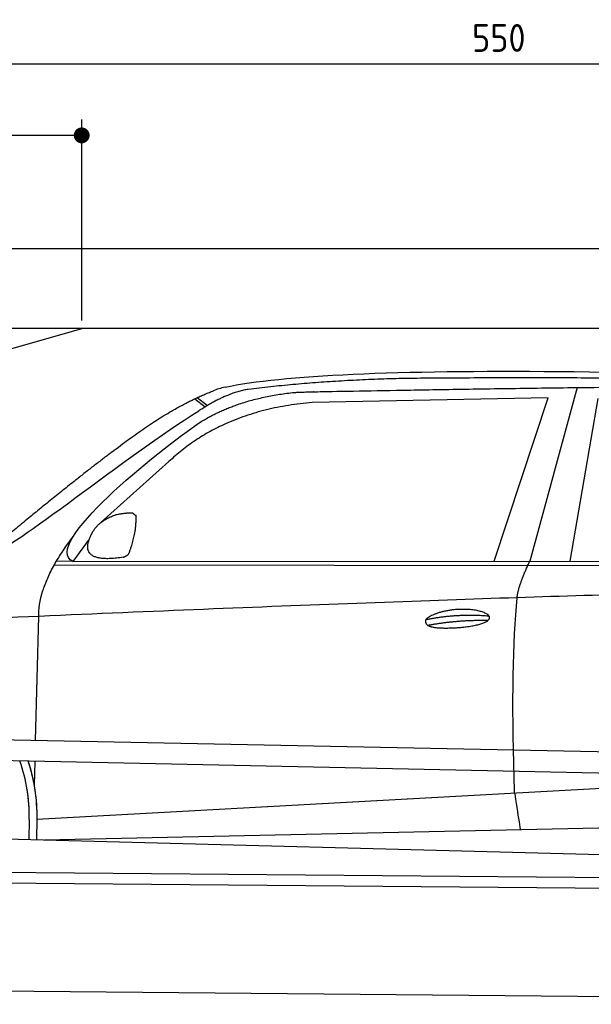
# Model space of a CAD drawing. Header units: millimetres. Extents: x -411 to 6777, y 0 to 6277.
# Tile 4 of 6: x 1744 to 3183, y 3800 to 6277. Entities that reach past the tile are written whole.
import ezdxf

# ---------------------------------------------------------------- set-up
doc = ezdxf.new("R2010")
doc.units = ezdxf.units.MM
doc.layers.add('4', color=3, linetype='Continuous')
for name, color, linetype, lineweight in [('car', 10, 'Continuous', 25), ('Freiraum', 7, 'Continuous', 25), ('Gebäude', 7, 'Continuous', 25), ('Plattform', 7, 'Continuous', 25)]:
    doc.layers.add(name, color=color, linetype=linetype, lineweight=lineweight)
doc.styles.get("Standard").update_dxf_attribs({"font": 'ISOCP.SHX'})
doc.dimstyles.new('GEN-ISO', dxfattribs={"dimscale": 20, "dimtxt": 3.5, "dimasz": 2, "dimexe": 2, "dimexo": 1, "dimgap": 1.5, "dimtad": 1, "dimdec": 1, "dimlfac": 0.1, "dimdsep": 46, "dimtxsty": 'STANDARD', "dimblk": 'PUNKT', "dimcen": 2, "dimclrd": 256, "dimclre": 256, "dimclrt": 2, "dimadec": 0, "dimazin": 0, "dimtp": 0.1, "dimtm": 0.1, "dimtfac": 0.71, "dimtdec": 1, "dimtmove": 2, "dimatfit": 3, "dimldrblk": 'PUNKT', "dimfxl": 2, "dimtolj": 1, "dimarcsym": 0})

# ---------------------------------------------------------------- blocks, each defined once
blk = doc.blocks.new('PUNKT')
at = {"layer": '4', "color": 0, "linetype": 'ByBlock'}
blk.add_line((-0.5, 0), (-1, 0), dxfattribs=at)
at = {"layer": '4', "color": 0, "linetype": 'ByBlock', "const_width": 0.5}
blk.add_lwpolyline([(-0.25, 0, 1), (0.25, 0, 1)], format="xyb", close=True, dxfattribs=at)
blk = doc.blocks.new('*D180')
at = {"layer": '4', "lineweight": -2, "transparency": 16777216}
for p, q in [((200, 5470.9), (200, 6205.8)), ((5700, 5670.9), (5700, 6205.8)), ((240, 6165.8), (5660, 6165.8))]:
    blk.add_line(p, q, dxfattribs=at)
at = {"layer": 'Defpoints', "color": 0, "transparency": 16777216}
for p in [(5700, 6165.8), (5700, 5650.9), (200, 5450.9)]:
    blk.add_point(p, dxfattribs=at)
at = {"layer": '4', "lineweight": -2, "transparency": 16777216, "xscale": 40, "yscale": 40, "zscale": 40, "rotation": 180}
blk.add_blockref('PUNKT', (200, 6165.8), dxfattribs=at)
at = {"layer": '4', "lineweight": -2, "transparency": 16777216, "xscale": 40, "yscale": 40, "zscale": 40}
blk.add_blockref('PUNKT', (5700, 6165.8), dxfattribs=at)
at = {"layer": '4', "color": 2, "transparency": 16777216, "insert": (2950, 6230.8), "char_height": 70, "attachment_point": 5}
blk.add_mtext('550', dxfattribs=at)
blk = doc.blocks.new('Car')
at = {"layer": 'car'}
for p, q in [((3098.2, 5380.1), (2982.9, 4942.1)), ((3025.1, 5353.7), (2431.4, 5336.4)), ((2892.8, 4941.3), (3025.1, 5353.7)), ((3084.5, 4943.1), (3151.6, 5352.9)), ((2136.1, 5343.1), (2162.2, 5322.8)), ((2141.9, 5345.9), (2167.5, 5326)), ((2071.9, 5184.4), (1902.5, 5030.5)), ((1873.3, 4987.1), (1832.7, 4931)), ((1832.7, 4931), (4484.5, 4956.7)), ((1785.8, 4921.7), (4429, 4942.7)), ((1832.7, 4931), (1791.4, 4931.7)), ((1742.6, 4479.5), (1747.9, 4792)), ((1740.7, 4366.5), (1741.8, 4427.1)), ((1740.7, 4366.5), (1741.8, 4427.1)), ((1748, 4281.9), (3617, 4401.2)), ((1748, 4281.9), (2771.5, 4347.2)), ((1767.8, 4230), (3653.2, 4288.6)), ((1728.4, 4281.1), (1727.6, 4230.7)), ((1748, 4281.9), (1747.3, 4230.4)), ((1669.4, 4231.7), (3718.3, 4197))]:
    blk.add_line(p, q, dxfattribs=at)
for centre, radius, start, end in [((2250.4, 5202.8), 174.5, 102.8736, 113.54), ((1323.6, 4287.7), 404.8, 359.0666, 20.2174), ((1323.9, 4287.9), 424.2, 359.1908, 19.1882), ((1323.9, 4287.9), 424.2, 10.6728, 19.1882), ((1323.9, 4287.9), 404.6, 359.0315, 10.2025), ((1323.9, 4287.9), 424.2, 359.1908, 9.6942)]:
    blk.add_arc(centre, radius, start, end, dxfattribs=at)
for points, degree in [([(2211.5, 5372.9), (2498.5, 5437.1), (3383.7, 5432), (4556.2, 5379.4)], 3), ([(2742, 5400.2), (2499.2, 5397.8), (2270, 5367.9)], 2), ([(3706.2, 5394.3), (3357.9, 5410.5), (2742, 5400.2)], 2), ([(1928.8, 5207.4), (2068.8, 5319), (2180.7, 5362.8)], 2), ([(2270, 5367.9), (2213.9, 5358.4), (2145.9, 5312.4)], 2), ([(2152.5, 5285.8), (2245.7, 5344.3), (2381.2, 5360.7)], 2), ([(2431.4, 5336.4), (2207.5, 5315), (2071.9, 5184.4)], 2), ([(1632.8, 4953.7), (1668.5, 4950.2), (1968.4, 5201.8), (2145.9, 5312.4)], 3), ([(1832.7, 4931), (1749.3, 4970.3), (2041.1, 5209.3), (2152.5, 5285.8)], 3), ([(1928.8, 5207.4), (1848.2, 5146.2), (1746.6, 5061.8), (1618.3, 4955.4), (1624.2, 4953.5)], 4), ([(1940.2, 5049.7), (1968.8, 5055.7), (1981.7, 5054.6)], 2), ([(1981.7, 5054.6), (1987.8, 5048.6), (1990.3, 5048.5)], 2), ([(1881.4, 5004.8), (1897.6, 5035.2), (1940.2, 5049.7)], 2), ([(1972.4, 4950.4), (1993.3, 5003.6), (1990.3, 5048.5)], 2), ([(1958.9, 4942.6), (1836.9, 4922.7), (1881.4, 5004.8)], 2), ([(1747.9, 4792), (1744.8, 4875.6), (1832.6, 4993.7)], 2), ([(1958.9, 4942.6), (1964.9, 4944.4), (1972.4, 4950.4)], 2), ([(2951.8, 4850), (2954.6, 4881), (2982.9, 4942.1)], 2), ([(4703.8, 4887), (3827.1, 4907.4), (1395.1, 4772.9)], 2), ([(2722.2, 4792.6), (2797.6, 4809.5), (2881.1, 4803.7)], 2), ([(2727.2, 4778.7), (2801.3, 4793.3), (2879.2, 4792.6)], 2)]:
    blk.add_open_spline(points, degree=degree, dxfattribs=at)
for points, degree, knots in [([(2381.2, 5360.7), (2407.7, 5363), (2547.2, 5366.1), (3568.4, 5395.6), (4188.6, 5394.9), (4645.6, 5226.4), (4623.5, 5052.6)], 4, [0.0821318, 0.0821318, 0.0821318, 0.0821318, 0.0821318, 0.258851, 0.508851, 1, 1, 1, 1, 1]), ([(2950, 4358.6), (2949.5, 4372.2), (2948.9, 4385.6), (2948.4, 4398.7), (2941.1, 4588.5), (2942.2, 4738.9), (2951.8, 4850)], 3, [0, 0, 0, 0, 0.064923, 0.064923, 0.064923, 1, 1, 1, 1]), ([(2722.2, 4792.6), (2726.4, 4797.7), (2747.4, 4814), (2830.1, 4834.1), (2945.4, 4798), (2836.7, 4769.4), (2752, 4770.1), (2717.6, 4773.6), (2722.2, 4792.6)], 5, [0, 0, 0, 0, 0, 0, 0.300106, 0.500106, 0.700106, 1, 1, 1, 1, 1, 1]), ([(2950, 4358.6), (2950.8, 4354), (2951.5, 4349.5), (2952.2, 4345.1), (2952.8, 4341.1), (2953.4, 4337.2), (2954, 4333.5), (2958.8, 4303.3), (2962.5, 4281.3), (2965.2, 4267.2)], 3, [-0.000011, -0.000011, -0.000011, -0.000011, 0.107576, 0.107576, 0.107576, 0.206414, 0.206414, 0.206414, 1, 1, 1, 1])]:
    blk.add_open_spline(points, degree=degree, knots=knots, dxfattribs=at)
blk = doc.blocks.new('_Dot')
at = {"color": 0, "linetype": 'ByBlock', "lineweight": -2}
blk.add_line((-0.5, 0), (-1, 0), dxfattribs=at)
at = {"color": 0, "linetype": 'ByBlock', "const_width": 0.5}
blk.add_lwpolyline([(-0.25, 0, 1), (0.25, 0, 1)], format="xyb", close=True, dxfattribs=at)
blk = doc.blocks.new('*D186')
at = {"layer": '4', "lineweight": -2, "transparency": 16777216}
for p, q in [((200, 5470.9), (200, 6025.7)), ((1899.7, 5520), (1899.7, 6025.7)), ((1859.7, 5985.7), (240, 5985.7))]:
    blk.add_line(p, q, dxfattribs=at)
at = {"layer": 'Defpoints', "color": 0, "transparency": 16777216}
for p in [(200, 5985.7), (1899.7, 5500), (200, 5450.9)]:
    blk.add_point(p, dxfattribs=at)
at = {"layer": '4', "lineweight": -2, "transparency": 16777216, "xscale": 40, "yscale": 40, "zscale": 40, "rotation": 180}
blk.add_blockref('_Dot', (200, 5985.7), dxfattribs=at)
at = {"layer": '4', "lineweight": -2, "transparency": 16777216, "xscale": 40, "yscale": 40, "zscale": 40}
blk.add_blockref('_Dot', (1899.7, 5985.7), dxfattribs=at)
at = {"layer": '4', "color": 2, "transparency": 16777216, "insert": (1049.8, 6050.7), "char_height": 70, "attachment_point": 5}
blk.add_mtext('170', dxfattribs=at)
blk = doc.blocks.new('Plattform OG 6200 550')
at = {"layer": 'Plattform'}
for p, q in [((5482.3, 4389.6), (348.5, 4492)), ((5481.2, 4333.6), (347.5, 4441)), ((440.2, 4143.6), (5395, 4100.4)), ((446, 4116.5), (5394.8, 4073.4)), ((5437.5, 3800), (372.6, 3844.2))]:
    blk.add_line(p, q, dxfattribs=at)
blk = doc.blocks.new('Gebäude_350_GT180')
at = {"layer": 'Freiraum'}
blk.add_lwpolyline([(200, 5250), (350, 5250), (350, 5100), (499.8, 5100), (1900, 5500)], dxfattribs=at)
at = {"layer": 'Gebäude'}
for p, q in [((5900, 5700), (0, 5700)), ((5700, 5500), (200, 5500))]:
    blk.add_line(p, q, dxfattribs=at)

msp = doc.modelspace()

# ---------------------------------------------------------------- block references
msp.add_blockref('Gebäude_350_GT180', (0, 0))
at = {"layer": 'car', "rotation": 359.4752422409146}
msp.add_blockref('Car', (0, 0), dxfattribs=at)
at = {"layer": 'Plattform'}
msp.add_blockref('Plattform OG 6200 550', (0, 0), dxfattribs=at)

# ---------------------------------------------------------------- dimensions: what is measured, and where the dimension line sits
at = {"layer": '4'}
for base, p1, p2, override, picture, middle in [((5700, 6165.8), (200, 5450.88), (5700, 5650.88), {"dimtdec": 3, "dimtolj": 0}, '*D180', (2950, 6230.8)), ((200, 5985.7), (1899.68, 5500), (200, 5450.88), {"dimblk1": 'Dot', "dimblk2": 'Dot', "dimsah": 1, "dimtdec": 3, "dimtolj": 0}, '*D186', (1049.84, 6050.7))]:
    dim = msp.add_linear_dim(base=base, p1=p1, p2=p2, dimstyle='GEN-ISO', override=override, dxfattribs=at)
    dim.commit()
    dim.dimension.update_dxf_attribs({"geometry": picture, "text_midpoint": middle})

doc.saveas('drawing.dxf')
